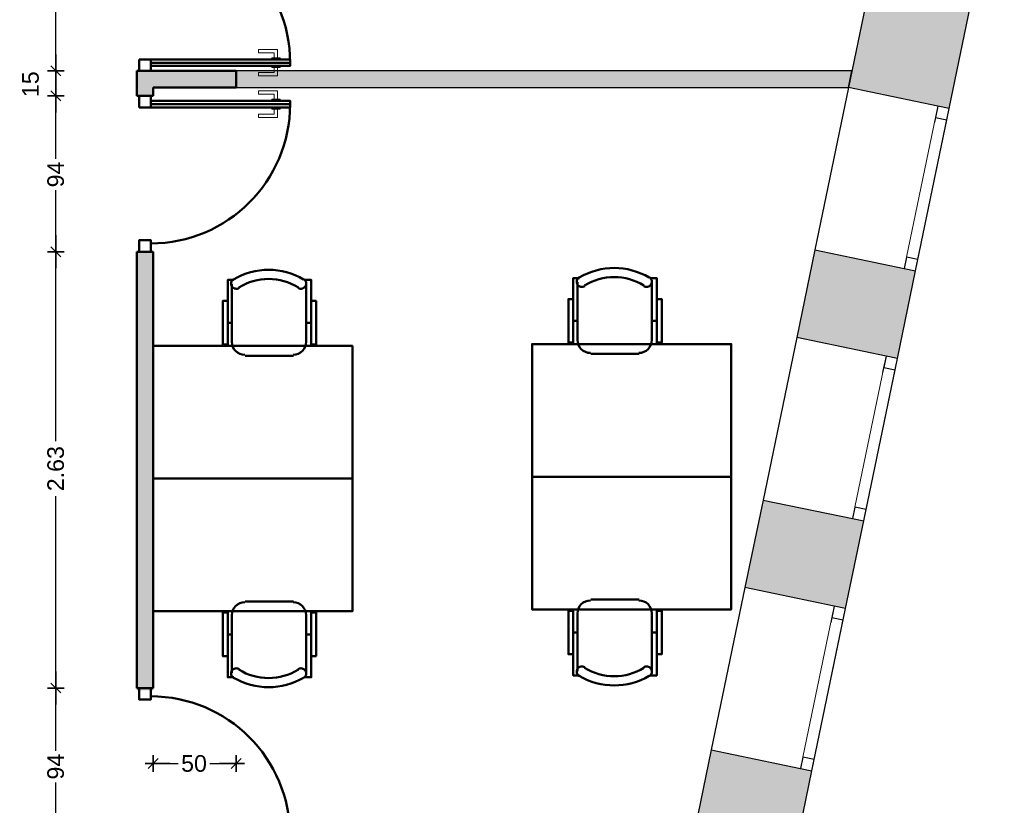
# Model space of a CAD drawing. Header units: metres. Extents: x -1 to 430, y -6 to 31.
# Tile 18 of 19: x 420.7 to 426.64, y 18.37 to 23.11. Entities that reach past the tile are written whole.
import ezdxf

# ---------------------------------------------------------------- set-up
doc = ezdxf.new("R2010")
doc.units = ezdxf.units.M
doc.header["$PDMODE"] = 65
for name, pattern in [('CONTINUA', [0]), ('PUNKT', [6.35, 0, -6.35]), ('VERDECKT', [9.525, 6.35, -3.175])]:
    doc.linetypes.add(name, pattern=pattern)
for name, color, linetype, lineweight in [('3D P1 MURS EXISTENTS', 7, 'CONTINUA', 25), ('3D P1 MURS NOUS', 7, 'CONTINUA', 25), ('P1 MAMPARES', 7, 'CONTINUA', 25), ('P1 MOBLES', 7, 'CONTINUA', 25)]:
    doc.layers.add(name, color=color, linetype=linetype, lineweight=lineweight)
doc.styles.add('ARIAL', font='arial.ttf')
doc.dimstyles.new('DIMSTYLE_5', dxfattribs={"dimtxt": 0.1, "dimasz": 0.1, "dimexe": 0, "dimexo": 1e-06, "dimgap": 0.05, "dimtad": 0, "dimdec": 0, "dimlfac": 100, "dimrnd": 1, "dimzin": 4, "dimdsep": 46, "dimtxsty": 'ARIAL', "dimblk1": 'ALL_ML_STRICH', "dimblk2": 'ALL_ML_STRICH', "dimsah": 1, "dimcen": 0, "dimse1": 1, "dimse2": 1, "dimclrd": 2, "dimclre": 2, "dimclrt": 2, "dimadec": 0, "dimazin": 0, "dimtfac": 1, "dimtdec": 0, "dimtix": 1, "dimtmove": 2, "dimatfit": 3, "dimfxl": 0, "dimtzin": 0, "dimlwd": 0, "dimlwe": 35, "dimarcsym": 0})
doc.dimstyles.new('DIMSTYLE_6', dxfattribs={"dimtxt": 0.1, "dimasz": 0.1, "dimexe": 0, "dimexo": 1e-06, "dimgap": 0.05, "dimtad": 0, "dimrnd": 0.01, "dimzin": 4, "dimdsep": 46, "dimtxsty": 'ARIAL', "dimblk1": 'ALL_ML_STRICH', "dimblk2": 'ALL_ML_STRICH', "dimsah": 1, "dimcen": 0, "dimse1": 1, "dimse2": 1, "dimclrd": 2, "dimclre": 2, "dimclrt": 2, "dimadec": 0, "dimazin": 0, "dimtfac": 1, "dimtdec": 0, "dimtix": 1, "dimtmove": 2, "dimatfit": 3, "dimfxl": 0, "dimtzin": 0, "dimlwd": 0, "dimlwe": 35, "dimarcsym": 0})
doc.dimstyles.new('DIMSTYLE_7', dxfattribs={"dimtxt": 0.1, "dimasz": 0.1, "dimexe": 0, "dimexo": 1e-06, "dimgap": 0.05, "dimtad": 2, "dimdec": 0, "dimlfac": 100, "dimrnd": 1, "dimzin": 4, "dimdsep": 46, "dimtxsty": 'ARIAL', "dimblk1": 'ALL_ML_STRICH', "dimblk2": 'ALL_ML_STRICH', "dimsah": 1, "dimcen": 0, "dimse1": 1, "dimse2": 1, "dimclrd": 2, "dimclre": 2, "dimclrt": 2, "dimadec": 0, "dimazin": 0, "dimtfac": 1, "dimtdec": 0, "dimtix": 1, "dimtmove": 2, "dimatfit": 3, "dimfxl": 0, "dimtvp": 1.2, "dimtzin": 0, "dimlwd": 0, "dimlwe": 35, "dimarcsym": 0})

# ---------------------------------------------------------------- blocks, each defined once
blk = doc.blocks.new('OBJETO_COMPLEJO_3')
at = {"layer": 'P1 MOBLES', "color": 202, "linetype": 'CONTINUA', "lineweight": 50, "transparency": 33554687}
for p, q in [((424.0661, 21.1751), (424.0661, 21.5265)), ((424.5148, 21.5265), (424.5148, 21.1751)), ((424.0407, 21.2937), (424.0661, 21.2937)), ((424.5444, 21.2937), (424.5148, 21.2937)), ((424.4386, 21.0947), (424.1465, 21.0947))]:
    blk.add_line(p, q, dxfattribs=at)
for points in [[(424.0407, 21.4249), (424.0111, 21.4249), (424.0111, 21.1624), (424.0407, 21.1624), (424.0407, 21.5519), (424.0788, 21.5519)], [(424.0753, 21.5563), (424.0704, 21.5522), (424.0664, 21.5474), (424.0636, 21.542), (424.0618, 21.5362), (424.0612, 21.5302), (424.0617, 21.5241), (424.0634, 21.5182), (424.0664, 21.5125), (424.0704, 21.5075), (424.0752, 21.5036), (424.0806, 21.5007), (424.0863, 21.4989), (424.0923, 21.4982), (424.0984, 21.4986), (424.1044, 21.5003), (424.1101, 21.5032)], [(424.4653, 21.5032), (424.471, 21.5003), (424.4769, 21.4986), (424.483, 21.4982), (424.489, 21.4989), (424.4948, 21.5007), (424.5002, 21.5036), (424.505, 21.5075), (424.509, 21.5125), (424.5119, 21.5182), (424.5136, 21.5241), (424.5142, 21.5302), (424.5135, 21.5362), (424.5118, 21.542), (424.5089, 21.5474), (424.505, 21.5522), (424.5001, 21.5563)], [(424.5444, 21.4249), (424.5741, 21.4249), (424.5741, 21.1624), (424.5444, 21.1624), (424.5444, 21.5519), (424.5021, 21.5519)], [(424.0654, 21.1785), (424.067, 21.1628), (424.0716, 21.1481), (424.0788, 21.1348), (424.0884, 21.1232), (424.1, 21.1136), (424.1133, 21.1064), (424.128, 21.1018), (424.1438, 21.1002)], [(424.4359, 21.1002), (424.4516, 21.1018), (424.4663, 21.1064), (424.4796, 21.1136), (424.4912, 21.1232), (424.5008, 21.1348), (424.508, 21.1481), (424.5126, 21.1628), (424.5142, 21.1785)]]:
    blk.add_lwpolyline(points, dxfattribs=at)
blk.add_lwpolyline([(424.9931, 20.3539), (423.792, 20.3539), (423.792, 21.154), (424.9931, 21.154), (424.9931, 20.3539)], close=True, dxfattribs=at)
for centre, radius, start, end in [((424.2878, 21.1958), 0.4167, 59.57383, 120.44578), ((424.2878, 21.2169), 0.3405, 58.2581, 121.76492)]:
    blk.add_arc(centre, radius, start, end, dxfattribs=at)
blk = doc.blocks.new('OBJETO_COMPLEJO_4')
at = {"layer": 'P1 MOBLES', "color": 202, "linetype": 'CONTINUA', "lineweight": 50, "transparency": 33554687}
for p, q in [((424.4386, 19.6131), (424.1465, 19.6131)), ((424.0661, 19.5327), (424.0661, 19.1813)), ((424.5148, 19.1813), (424.5148, 19.5327)), ((424.0407, 19.4141), (424.0661, 19.4141)), ((424.5444, 19.4141), (424.5148, 19.4141))]:
    blk.add_line(p, q, dxfattribs=at)
blk.add_lwpolyline([(424.9931, 20.3539), (423.792, 20.3539), (423.792, 19.5538), (424.9931, 19.5538), (424.9931, 20.3539)], close=True, dxfattribs=at)
for points in [[(424.0654, 19.5292), (424.067, 19.545), (424.0716, 19.5597), (424.0788, 19.573), (424.0884, 19.5846), (424.1, 19.5942), (424.1133, 19.6014), (424.128, 19.606), (424.1438, 19.6076)], [(424.4359, 19.6076), (424.4516, 19.606), (424.4663, 19.6014), (424.4796, 19.5942), (424.4912, 19.5846), (424.5008, 19.573), (424.508, 19.5597), (424.5126, 19.545), (424.5142, 19.5292)], [(424.0407, 19.2829), (424.0111, 19.2829), (424.0111, 19.5454), (424.0407, 19.5454), (424.0407, 19.1559), (424.0788, 19.1559)], [(424.5444, 19.2829), (424.5741, 19.2829), (424.5741, 19.5454), (424.5444, 19.5454), (424.5444, 19.1559), (424.5021, 19.1559)], [(424.0753, 19.1515), (424.0704, 19.1556), (424.0664, 19.1604), (424.0636, 19.1658), (424.0618, 19.1716), (424.0612, 19.1776), (424.0617, 19.1837), (424.0634, 19.1896), (424.0664, 19.1953), (424.0704, 19.2003), (424.0752, 19.2042), (424.0806, 19.2071), (424.0863, 19.2089), (424.0923, 19.2096), (424.0984, 19.2092), (424.1044, 19.2075), (424.1101, 19.2046)], [(424.4653, 19.2046), (424.471, 19.2075), (424.4769, 19.2092), (424.483, 19.2096), (424.489, 19.2089), (424.4948, 19.2071), (424.5002, 19.2042), (424.505, 19.2003), (424.509, 19.1953), (424.5119, 19.1896), (424.5136, 19.1837), (424.5142, 19.1776), (424.5135, 19.1716), (424.5118, 19.1658), (424.5089, 19.1604), (424.505, 19.1556), (424.5001, 19.1515)]]:
    blk.add_lwpolyline(points, dxfattribs=at)
for centre, radius, start, end in [((424.2878, 19.4909), 0.3405, 238.23508, 301.7419), ((424.2878, 19.512), 0.4167, 239.55422, 300.42617)]:
    blk.add_arc(centre, radius, start, end, dxfattribs=at)
blk = doc.blocks.new('OBJETO_COMPLEJO_5')
at = {"layer": 'P1 MOBLES', "color": 202, "linetype": 'CONTINUA', "lineweight": 50, "transparency": 33554687}
for p, q in [((421.9811, 21.1641), (421.9811, 21.5154)), ((422.4298, 21.5154), (422.4298, 21.1641)), ((421.9557, 21.2826), (421.9811, 21.2826)), ((422.4594, 21.2826), (422.4298, 21.2826)), ((422.3536, 21.0836), (422.0615, 21.0836))]:
    blk.add_line(p, q, dxfattribs=at)
for points in [[(421.9557, 21.4138), (421.9261, 21.4138), (421.9261, 21.1514), (421.9557, 21.1514), (421.9557, 21.5408), (421.9938, 21.5408)], [(421.9903, 21.5452), (421.9854, 21.5411), (421.9815, 21.5363), (421.9786, 21.5309), (421.9769, 21.5252), (421.9762, 21.5191), (421.9767, 21.5131), (421.9785, 21.5071), (421.9814, 21.5014), (421.9854, 21.4965), (421.9902, 21.4925), (421.9956, 21.4896), (422.0013, 21.4878), (422.0074, 21.4871), (422.0134, 21.4876), (422.0194, 21.4892), (422.0251, 21.4921)], [(422.3803, 21.4921), (422.386, 21.4892), (422.392, 21.4876), (422.398, 21.4871), (422.4041, 21.4878), (422.4098, 21.4896), (422.4152, 21.4925), (422.42, 21.4965), (422.424, 21.5014), (422.4269, 21.5071), (422.4287, 21.5131), (422.4292, 21.5191), (422.4285, 21.5252), (422.4268, 21.5309), (422.4239, 21.5363), (422.42, 21.5411), (422.4151, 21.5452)], [(422.4594, 21.4138), (422.4891, 21.4138), (422.4891, 21.1514), (422.4594, 21.1514), (422.4594, 21.5408), (422.4171, 21.5408)], [(421.9805, 21.1675), (421.982, 21.1517), (421.9866, 21.137), (421.9938, 21.1237), (422.0034, 21.1121), (422.015, 21.1025), (422.0283, 21.0953), (422.043, 21.0908), (422.0588, 21.0892)], [(422.3509, 21.0892), (422.3667, 21.0908), (422.3814, 21.0953), (422.3947, 21.1025), (422.4062, 21.1121), (422.4158, 21.1237), (422.423, 21.137), (422.4276, 21.1517), (422.4292, 21.1675)]]:
    blk.add_lwpolyline(points, dxfattribs=at)
blk.add_lwpolyline([(422.7082, 20.3428), (421.507, 20.3428), (421.507, 21.1429), (422.7082, 21.1429), (422.7082, 20.3428)], close=True, dxfattribs=at)
for centre, radius, start, end in [((422.2028, 21.1847), 0.4167, 59.57383, 120.44578), ((422.2028, 21.2059), 0.3405, 58.2581, 121.76492)]:
    blk.add_arc(centre, radius, start, end, dxfattribs=at)
blk = doc.blocks.new('OBJETO_COMPLEJO_6')
at = {"layer": 'P1 MOBLES', "color": 202, "linetype": 'CONTINUA', "lineweight": 50, "transparency": 33554687}
for p, q in [((422.3536, 19.602), (422.0615, 19.602)), ((421.9811, 19.5216), (421.9811, 19.1702)), ((422.4298, 19.1702), (422.4298, 19.5216)), ((421.9557, 19.4031), (421.9811, 19.4031)), ((422.4594, 19.4031), (422.4298, 19.4031))]:
    blk.add_line(p, q, dxfattribs=at)
blk.add_lwpolyline([(422.7082, 20.3428), (421.507, 20.3428), (421.507, 19.5428), (422.7082, 19.5428), (422.7082, 20.3428)], close=True, dxfattribs=at)
for points in [[(421.9805, 19.5182), (421.982, 19.534), (421.9866, 19.5487), (421.9938, 19.562), (422.0034, 19.5736), (422.015, 19.5831), (422.0283, 19.5903), (422.043, 19.5949), (422.0588, 19.5965)], [(422.3509, 19.5965), (422.3667, 19.5949), (422.3814, 19.5903), (422.3947, 19.5831), (422.4062, 19.5736), (422.4158, 19.562), (422.423, 19.5487), (422.4276, 19.534), (422.4292, 19.5182)], [(421.9557, 19.2718), (421.9261, 19.2718), (421.9261, 19.5343), (421.9557, 19.5343), (421.9557, 19.1448), (421.9938, 19.1448)], [(422.4594, 19.2718), (422.4891, 19.2718), (422.4891, 19.5343), (422.4594, 19.5343), (422.4594, 19.1448), (422.4171, 19.1448)], [(421.9903, 19.1404), (421.9854, 19.1445), (421.9815, 19.1493), (421.9786, 19.1547), (421.9769, 19.1605), (421.9762, 19.1665), (421.9767, 19.1726), (421.9785, 19.1786), (421.9814, 19.1842), (421.9854, 19.1892), (421.9902, 19.1931), (421.9956, 19.196), (422.0013, 19.1979), (422.0074, 19.1986), (422.0134, 19.1981), (422.0194, 19.1964), (422.0251, 19.1935)], [(422.3803, 19.1935), (422.386, 19.1964), (422.392, 19.1981), (422.398, 19.1986), (422.4041, 19.1979), (422.4098, 19.196), (422.4152, 19.1931), (422.42, 19.1892), (422.424, 19.1842), (422.4269, 19.1786), (422.4287, 19.1726), (422.4292, 19.1665), (422.4285, 19.1605), (422.4268, 19.1547), (422.4239, 19.1493), (422.42, 19.1445), (422.4151, 19.1404)]]:
    blk.add_lwpolyline(points, dxfattribs=at)
for centre, radius, start, end in [((422.2028, 19.4798), 0.3405, 238.23508, 301.7419), ((422.2028, 19.501), 0.4167, 239.55422, 300.42617)]:
    blk.add_arc(centre, radius, start, end, dxfattribs=at)
blk = doc.blocks.new('ALL_ML_STRICH')
at = {"color": 0, "linetype": 'ByBlock', "lineweight": -2}
for p, q in [((-1, 0), (0.5, 0)), ((-0.3, -0.3), (0.3, 0.3)), ((0, -0.5), (0, 0.5))]:
    blk.add_line(p, q, dxfattribs=at)
blk = doc.blocks.new('*D51')
at = {"layer": 'DEFPOINTS', "color": 2, "linetype": 'CONTINUA', "lineweight": 35, "transparency": 33554687}
for p in [(421.507, 18.6239), (421.507, 18.0395), (422.007, 18.0395)]:
    blk.add_point(p, dxfattribs=at)
at = {"layer": 'P1 MAMPARES', "color": 2, "linetype": 'CONTINUA', "lineweight": -2, "transparency": 33554687}
for p, q in [((421.507, 18.6239), (421.6576, 18.6239)), ((421.8476, 18.6239), (422.007, 18.6239))]:
    blk.add_line(p, q, dxfattribs=at)
at = {"layer": 'P1 MAMPARES', "color": 2, "linetype": 'CONTINUA', "lineweight": 35, "transparency": 33554687, "xscale": 0.1, "yscale": 0.1, "zscale": 0.1, "rotation": 180}
blk.add_blockref('ALL_ML_STRICH', (421.507, 18.6239), dxfattribs=at)
at = {"layer": 'P1 MAMPARES', "color": 2, "linetype": 'CONTINUA', "lineweight": 35, "transparency": 33554687, "xscale": 0.1, "yscale": 0.1, "zscale": 0.1}
blk.add_blockref('ALL_ML_STRICH', (422.007, 18.6239), dxfattribs=at)
at = {"layer": 'P1 MAMPARES', "color": 2, "linetype": 'CONTINUA', "lineweight": 35, "transparency": 33554687, "insert": (421.7526, 18.6239), "char_height": 0.1, "width": 0.2, "attachment_point": 5, "style": 'ARIAL'}
blk.add_mtext('\\A1;{50}', dxfattribs=at)
blk = doc.blocks.new('*D62')
at = {"layer": 'DEFPOINTS', "color": 2, "linetype": 'CONTINUA', "lineweight": 35, "transparency": 33554687}
for p in [(421.407, 19.0795), (420.9184, 18.1395), (421.407, 18.1395)]:
    blk.add_point(p, dxfattribs=at)
at = {"layer": 'P1 MAMPARES', "color": 2, "linetype": 'CONTINUA', "lineweight": -2, "transparency": 33554687}
for p, q in [((420.9184, 18.7001), (420.9184, 19.0795)), ((420.9184, 18.1395), (420.9184, 18.5101))]:
    blk.add_line(p, q, dxfattribs=at)
at = {"layer": 'P1 MAMPARES', "color": 2, "linetype": 'CONTINUA', "lineweight": 35, "transparency": 33554687, "xscale": 0.1, "yscale": 0.1, "zscale": 0.1}
for p, rotation in [((420.9184, 19.0795), 90), ((420.9184, 18.1395), 270)]:
    blk.add_blockref('ALL_ML_STRICH', p, dxfattribs=dict(at, rotation=rotation))
at = {"layer": 'P1 MAMPARES', "color": 2, "linetype": 'CONTINUA', "lineweight": 35, "transparency": 33554687, "insert": (420.9184, 18.6051), "char_height": 0.1, "width": 0.2, "attachment_point": 5, "rotation": 90, "style": 'ARIAL'}
blk.add_mtext('\\A1;{94}', dxfattribs=at)
blk = doc.blocks.new('*D63')
at = {"layer": 'DEFPOINTS', "color": 2, "linetype": 'CONTINUA', "lineweight": 35, "transparency": 33554687}
for p in [(421.407, 21.7107), (420.9184, 19.0795), (421.407, 19.0795)]:
    blk.add_point(p, dxfattribs=at)
at = {"layer": 'P1 MAMPARES', "color": 2, "linetype": 'CONTINUA', "lineweight": -2, "transparency": 33554687}
for p, q in [((420.9184, 20.5673), (420.9184, 21.7107)), ((420.9184, 19.0795), (420.9184, 20.2373))]:
    blk.add_line(p, q, dxfattribs=at)
at = {"layer": 'P1 MAMPARES', "color": 2, "linetype": 'CONTINUA', "lineweight": 35, "transparency": 33554687, "xscale": 0.1, "yscale": 0.1, "zscale": 0.1}
for p, rotation in [((420.9184, 21.7107), 90), ((420.9184, 19.0795), 270)]:
    blk.add_blockref('ALL_ML_STRICH', p, dxfattribs=dict(at, rotation=rotation))
at = {"layer": 'P1 MAMPARES', "color": 2, "linetype": 'CONTINUA', "lineweight": 35, "transparency": 33554687, "insert": (420.9184, 20.4023), "char_height": 0.1, "width": 0.4, "attachment_point": 5, "rotation": 90, "style": 'ARIAL'}
blk.add_mtext('\\A1;{\\A1;{2.63\\H0.066000;\\S^ ;}}', dxfattribs=at)
blk = doc.blocks.new('*D64')
at = {"layer": 'DEFPOINTS', "color": 2, "linetype": 'CONTINUA', "lineweight": 35, "transparency": 33554687}
for p in [(421.407, 22.6507), (420.9184, 21.7107), (421.407, 21.7107)]:
    blk.add_point(p, dxfattribs=at)
at = {"layer": 'P1 MAMPARES', "color": 2, "linetype": 'CONTINUA', "lineweight": -2, "transparency": 33554687}
for p, q in [((420.9184, 22.2714), (420.9184, 22.6507)), ((420.9184, 21.7107), (420.9184, 22.0814))]:
    blk.add_line(p, q, dxfattribs=at)
at = {"layer": 'P1 MAMPARES', "color": 2, "linetype": 'CONTINUA', "lineweight": 35, "transparency": 33554687, "xscale": 0.1, "yscale": 0.1, "zscale": 0.1}
for p, rotation in [((420.9184, 22.6507), 90), ((420.9184, 21.7107), 270)]:
    blk.add_blockref('ALL_ML_STRICH', p, dxfattribs=dict(at, rotation=rotation))
at = {"layer": 'P1 MAMPARES', "color": 2, "linetype": 'CONTINUA', "lineweight": 35, "transparency": 33554687, "insert": (420.9184, 22.1764), "char_height": 0.1, "width": 0.2, "attachment_point": 5, "rotation": 90, "style": 'ARIAL'}
blk.add_mtext('\\A1;{94}', dxfattribs=at)
blk = doc.blocks.new('*D65')
at = {"layer": 'DEFPOINTS', "color": 2, "linetype": 'CONTINUA', "lineweight": 35, "transparency": 33554687}
for p in [(421.407, 22.8007), (420.9184, 22.6507), (421.407, 22.6507)]:
    blk.add_point(p, dxfattribs=at)
at = {"layer": 'P1 MAMPARES', "color": 2, "linetype": 'CONTINUA', "lineweight": -2, "transparency": 33554687}
blk.add_line((420.9184, 22.6507), (420.9184, 22.8007), dxfattribs=at)
at = {"layer": 'P1 MAMPARES', "color": 2, "linetype": 'CONTINUA', "lineweight": 35, "transparency": 33554687, "xscale": 0.1, "yscale": 0.1, "zscale": 0.1}
for p, rotation in [((420.9184, 22.8007), 90), ((420.9184, 22.6507), 270)]:
    blk.add_blockref('ALL_ML_STRICH', p, dxfattribs=dict(at, rotation=rotation))
at = {"layer": 'P1 MAMPARES', "color": 2, "linetype": 'CONTINUA', "lineweight": 35, "transparency": 33554687, "insert": (420.7667, 22.7208), "char_height": 0.1, "width": 0.2, "attachment_point": 5, "rotation": 90, "style": 'ARIAL'}
blk.add_mtext('\\A1;{15}', dxfattribs=at)
blk = doc.blocks.new('*D66')
at = {"layer": 'DEFPOINTS', "color": 2, "linetype": 'CONTINUA', "lineweight": 35, "transparency": 33554687}
for p in [(421.337, 23.7407), (420.9184, 22.8007), (421.407, 22.8007)]:
    blk.add_point(p, dxfattribs=at)
at = {"layer": 'P1 MAMPARES', "color": 2, "linetype": 'CONTINUA', "lineweight": -2, "transparency": 33554687}
for p, q in [((420.9184, 23.3614), (420.9184, 23.7407)), ((420.9184, 22.8007), (420.9184, 23.1714))]:
    blk.add_line(p, q, dxfattribs=at)
at = {"layer": 'P1 MAMPARES', "color": 2, "linetype": 'CONTINUA', "lineweight": 35, "transparency": 33554687, "xscale": 0.1, "yscale": 0.1, "zscale": 0.1}
for p, rotation in [((420.9184, 23.7407), 90), ((420.9184, 22.8007), 270)]:
    blk.add_blockref('ALL_ML_STRICH', p, dxfattribs=dict(at, rotation=rotation))
at = {"layer": 'P1 MAMPARES', "color": 2, "linetype": 'CONTINUA', "lineweight": 35, "transparency": 33554687, "insert": (420.9184, 23.2664), "char_height": 0.1, "width": 0.2, "attachment_point": 5, "rotation": 90, "style": 'ARIAL'}
blk.add_mtext('\\A1;{94}', dxfattribs=at)

msp = doc.modelspace()

# ---------------------------------------------------------------- hatches: boundary and pattern name
at = {"layer": '3D P1 MURS EXISTENTS', "linetype": 'CONTINUA', "lineweight": 18, "true_color": 0xa0a0a0, "transparency": 33554687}
for points in [[(425.7009, 22.7009), (426.308, 22.5751), (426.6404, 24.179), (426.0333, 24.3048)], [(426.1051, 21.5959), (425.498, 21.7217), (425.3883, 21.1925), (425.9954, 21.0667)], [(425.0759, 19.685), (425.683, 19.5591), (425.7925, 20.0875), (425.1854, 20.2133)], [(425.4801, 18.5799), (424.873, 18.7058), (424.5422, 17.1097), (425.1493, 16.9839)]]:
    msp.add_hatch(color=253, dxfattribs=at).paths.add_polyline_path(points)
at = {"layer": '3D P1 MURS NOUS', "linetype": 'CONTINUA', "lineweight": 18, "true_color": 0x006e00, "transparency": 33554687}
msp.add_hatch(color=96, dxfattribs=at).paths.add_polyline_path([(422.007, 22.7007), (425.7009, 22.7007), (425.7216, 22.8007), (422.007, 22.8007)])
at = {"layer": 'P1 MAMPARES', "linetype": 'VERDECKT', "lineweight": 25, "transparency": 33554687}
for points in [[(422.007, 22.7007), (422.007, 22.8007), (421.407, 22.8007), (421.407, 22.6507), (421.507, 22.6507), (421.507, 22.7007)], [(421.507, 21.7107), (421.407, 21.7107), (421.407, 19.0649), (421.507, 19.0649)]]:
    msp.add_hatch(color=180, dxfattribs=at).paths.add_polyline_path(points)

# ---------------------------------------------------------------- linework, layer by layer
at = {"layer": '3D P1 MURS EXISTENTS', "color": 7, "linetype": 'CONTINUA', "lineweight": 25, "transparency": 33554687}
for p, q in [((426.0333, 24.3048), (425.7009, 22.7009)), ((426.308, 22.5751), (426.6404, 24.179)), ((425.7009, 22.7009), (425.498, 21.7217)), ((426.2395, 22.5893), (425.7009, 22.7009)), ((426.1051, 21.5959), (426.308, 22.5751)), ((426.308, 22.5751), (426.2395, 22.5893)), ((425.498, 21.7217), (425.3883, 21.1925)), ((425.498, 21.7217), (426.0365, 21.6101)), ((425.9954, 21.0667), (426.1051, 21.5959)), ((426.0365, 21.6101), (426.1051, 21.5959)), ((425.3883, 21.1925), (425.1854, 20.2133)), ((425.9269, 21.0809), (425.3883, 21.1925)), ((425.7925, 20.0875), (425.9954, 21.0667)), ((425.9954, 21.0667), (425.9269, 21.0809)), ((425.1854, 20.2133), (425.0759, 19.685)), ((425.1854, 20.2133), (425.724, 20.1017)), ((425.683, 19.5591), (425.7925, 20.0875)), ((425.724, 20.1017), (425.7925, 20.0875)), ((425.0759, 19.685), (424.873, 18.7058)), ((425.6145, 19.5733), (425.0759, 19.685)), ((425.4801, 18.5799), (425.683, 19.5591)), ((425.683, 19.5591), (425.6145, 19.5733)), ((424.873, 18.7058), (424.5422, 17.1097)), ((424.873, 18.7058), (425.4115, 18.5941)), ((425.4115, 18.5941), (425.4801, 18.5799)), ((425.1493, 16.9839), (425.4801, 18.5799))]:
    msp.add_line(p, q, dxfattribs=at)
at = {"layer": '3D P1 MURS EXISTENTS', "color": 7, "linetype": 'PUNKT', "lineweight": 25, "transparency": 33554687}
for p, q in [((426.2395, 22.5893), (426.0365, 21.6101)), ((426.1051, 21.5959), (426.308, 22.5751)), ((426.308, 22.5751), (426.2395, 22.5893)), ((426.0365, 21.6101), (426.1051, 21.5959)), ((425.9269, 21.0809), (425.724, 20.1017)), ((425.7925, 20.0875), (425.9954, 21.0667)), ((425.9954, 21.0667), (425.9269, 21.0809)), ((425.724, 20.1017), (425.7925, 20.0875)), ((425.6145, 19.5733), (425.4115, 18.5941)), ((425.4801, 18.5799), (425.683, 19.5591)), ((425.683, 19.5591), (425.6145, 19.5733)), ((425.4115, 18.5941), (425.4801, 18.5799))]:
    msp.add_line(p, q, dxfattribs=at)
at = {"layer": '3D P1 MURS EXISTENTS', "color": 7, "linetype": 'CONTINUA', "lineweight": 25, "transparency": 33554687}
for points in [[(426.2938, 22.5065), (426.308, 22.5751), (426.2395, 22.5893), (426.2253, 22.5207), (426.2938, 22.5065)], [(426.1051, 21.5959), (426.1193, 21.6644), (426.0507, 21.6786), (426.0365, 21.6101), (426.1051, 21.5959)], [(425.9812, 20.9981), (425.9954, 21.0667), (425.9269, 21.0809), (425.9127, 21.0123), (425.9812, 20.9981)], [(425.7925, 20.0875), (425.8067, 20.156), (425.7382, 20.1702), (425.724, 20.1017), (425.7925, 20.0875)], [(425.6688, 19.4906), (425.683, 19.5591), (425.6145, 19.5733), (425.6003, 19.5048), (425.6688, 19.4906)], [(425.4801, 18.5799), (425.4943, 18.6485), (425.4257, 18.6627), (425.4115, 18.5941), (425.4801, 18.5799)]]:
    msp.add_lwpolyline(points, close=True, dxfattribs=at)
at = {"layer": '3D P1 MURS EXISTENTS', "color": 40, "linetype": 'CONTINUA', "lineweight": 18, "transparency": 33554687}
for points in [[(426.1193, 21.6644), (426.2938, 22.5065), (426.2253, 22.5207), (426.0507, 21.6786), (426.1193, 21.6644)], [(425.8067, 20.156), (425.9812, 20.9981), (425.9127, 21.0123), (425.7382, 20.1702), (425.8067, 20.156)], [(425.4943, 18.6485), (425.6688, 19.4906), (425.6003, 19.5048), (425.4257, 18.6627), (425.4943, 18.6485)]]:
    msp.add_lwpolyline(points, close=True, dxfattribs=at)
at = {"layer": '3D P1 MURS NOUS', "color": 4, "linetype": 'CONTINUA', "lineweight": 50, "transparency": 33554687}
for p, q in [((421.492, 22.8507), (422.332, 22.8507)), ((421.407, 22.8007), (421.507, 22.8007)), ((421.407, 22.8007), (421.407, 22.6507)), ((422.007, 22.8007), (421.507, 22.8007)), ((422.007, 22.7007), (422.007, 22.8007)), ((421.507, 22.7007), (422.007, 22.7007)), ((421.507, 22.6507), (421.507, 22.7007)), ((421.507, 22.6507), (421.407, 22.6507)), ((421.492, 22.6007), (422.332, 22.6007)), ((421.407, 21.7107), (421.507, 21.7107)), ((421.407, 21.7107), (421.407, 19.0795)), ((421.507, 19.0795), (421.507, 21.7107)), ((421.507, 19.0795), (421.407, 19.0795))]:
    msp.add_line(p, q, dxfattribs=at)
at = {"layer": '3D P1 MURS NOUS', "color": 7, "linetype": 'CONTINUA', "lineweight": 25, "transparency": 33554687}
for p, q in [((425.7216, 22.8007), (422.007, 22.8007)), ((422.007, 22.8007), (422.007, 22.7007)), ((425.7009, 22.7007), (425.7216, 22.8007)), ((422.007, 22.7007), (425.7009, 22.7007))]:
    msp.add_line(p, q, dxfattribs=at)
at = {"layer": '3D P1 MURS NOUS', "color": 4, "linetype": 'CONTINUA', "lineweight": 50, "transparency": 33554687}
for points in [[(421.422, 22.8707), (421.422, 22.8007), (421.492, 22.8007), (421.492, 22.8707), (421.422, 22.8707)], [(421.422, 22.5807), (421.422, 22.6507), (421.492, 22.6507), (421.492, 22.5807), (421.422, 22.5807)], [(421.422, 21.7107), (421.422, 21.7807), (421.492, 21.7807), (421.492, 21.7107), (421.422, 21.7107)], [(421.422, 19.0795), (421.422, 19.0095), (421.492, 19.0095), (421.492, 19.0795), (421.422, 19.0795)]]:
    msp.add_lwpolyline(points, close=True, dxfattribs=at)
for centre, start, end in [((421.492, 22.8507), 0, 90), ((421.492, 22.6007), 270, 0), ((421.492, 18.1895), 0, 90)]:
    msp.add_arc(centre, 0.84, start, end, dxfattribs=at)
at = {"layer": 'P1 MAMPARES', "color": 40, "linetype": 'CONTINUA', "lineweight": 18, "transparency": 33554687}
for points in [[(422.257, 22.8807), (422.237, 22.8807), (422.237, 22.9107), (422.142, 22.9107), (422.142, 22.9307), (422.257, 22.9307), (422.257, 22.8807)], [(422.272, 22.8807), (422.222, 22.8807), (422.222, 22.8707), (422.272, 22.8707), (422.272, 22.8807)], [(422.257, 22.8207), (422.237, 22.8207), (422.237, 22.7907), (422.142, 22.7907), (422.142, 22.7707), (422.257, 22.7707), (422.257, 22.8207)], [(422.272, 22.8307), (422.222, 22.8307), (422.222, 22.8207), (422.272, 22.8207), (422.272, 22.8307)], [(422.257, 22.6307), (422.237, 22.6307), (422.237, 22.6607), (422.142, 22.6607), (422.142, 22.6807), (422.257, 22.6807), (422.257, 22.6307)], [(422.272, 22.6207), (422.222, 22.6207), (422.222, 22.6307), (422.272, 22.6307), (422.272, 22.6207)], [(422.257, 22.5707), (422.237, 22.5707), (422.237, 22.5407), (422.142, 22.5407), (422.142, 22.5207), (422.257, 22.5207), (422.257, 22.5707)], [(422.272, 22.5707), (422.222, 22.5707), (422.222, 22.5807), (422.272, 22.5807), (422.272, 22.5707)]]:
    msp.add_lwpolyline(points, close=True, dxfattribs=at)
at = {"layer": 'P1 MAMPARES', "color": 4, "linetype": 'CONTINUA', "lineweight": 50, "transparency": 33554687}
for points in [[(421.422, 22.8707), (421.422, 22.8007), (421.492, 22.8007), (421.492, 22.8707), (421.422, 22.8707)], [(422.332, 22.8707), (421.492, 22.8707), (421.492, 22.8507), (421.492, 22.8307), (422.332, 22.8307), (422.332, 22.8507), (422.332, 22.8707)], [(421.422, 22.5807), (421.422, 22.6507), (421.492, 22.6507), (421.492, 22.5807), (421.422, 22.5807)], [(422.332, 22.5807), (421.492, 22.5807), (421.492, 22.6007), (421.492, 22.6207), (422.332, 22.6207), (422.332, 22.6007), (422.332, 22.5807)], [(421.422, 21.7107), (421.422, 21.7807), (421.492, 21.7807), (421.492, 21.7107), (421.422, 21.7107)], [(421.422, 19.0795), (421.422, 19.0095), (421.492, 19.0095), (421.492, 19.0795), (421.422, 19.0795)]]:
    msp.add_lwpolyline(points, close=True, dxfattribs=at)
for centre, start, end in [((421.492, 22.8507), 0, 90), ((421.492, 22.6007), 270, 0), ((421.492, 18.1895), 0, 90)]:
    msp.add_arc(centre, 0.84, start, end, dxfattribs=at)

# ---------------------------------------------------------------- block references
at = {"layer": 'P1 MOBLES', "color": 202, "linetype": 'CONTINUA', "lineweight": 50, "transparency": 33554687}
for name in ['OBJETO_COMPLEJO_5', 'OBJETO_COMPLEJO_3', 'OBJETO_COMPLEJO_6', 'OBJETO_COMPLEJO_4']:
    msp.add_blockref(name, (0, 0), dxfattribs=at)

# ---------------------------------------------------------------- dimensions: what is measured, and where the dimension line sits
at = {"layer": 'P1 MAMPARES', "color": 2, "linetype": 'CONTINUA', "lineweight": 35, "transparency": 33554687}
for base, p1, p2, dimstyle, picture, middle in [((420.9184, 23.7407), (421.407, 22.8007), (421.337, 23.7407), 'DIMSTYLE_5', '*D66', (420.9184, 23.2664)), ((420.9184, 22.8007), (421.407, 22.6507), (421.407, 22.8007), 'DIMSTYLE_7', '*D65', (420.7667, 22.7208)), ((420.9184, 22.6507), (421.407, 21.7107), (421.407, 22.6507), 'DIMSTYLE_5', '*D64', (420.9184, 22.1764)), ((420.9184, 21.7107), (421.407, 19.0795), (421.407, 21.7107), 'DIMSTYLE_6', '*D63', (420.9184, 20.4023)), ((420.9184, 19.0795), (421.407, 18.1395), (421.407, 19.0795), 'DIMSTYLE_5', '*D62', (420.9184, 18.6051))]:
    dim = msp.add_linear_dim(base=base, p1=p1, p2=p2, angle=90, dimstyle=dimstyle, override={"dimpost": '<>', "dimclrd": 2, "dimclre": 2, "dimclrt": 2, "dimlwd": 0, "dimlwe": 35}, dxfattribs=at)
    dim.commit()
    dim.dimension.update_dxf_attribs({"geometry": picture, "text_midpoint": middle, "dimtype": 160})
dim = msp.add_linear_dim(base=(422.007, 18.6239), p1=(421.507, 18.0395), p2=(422.007, 18.0395), dimstyle='DIMSTYLE_5', override={"dimpost": '<>', "dimclrd": 2, "dimclre": 2, "dimclrt": 2, "dimlwd": 0, "dimlwe": 35}, dxfattribs=at)
dim.commit()
dim.dimension.update_dxf_attribs({"geometry": '*D51', "text_midpoint": (421.7526, 18.6239), "dimtype": 160})

doc.saveas('drawing.dxf')
